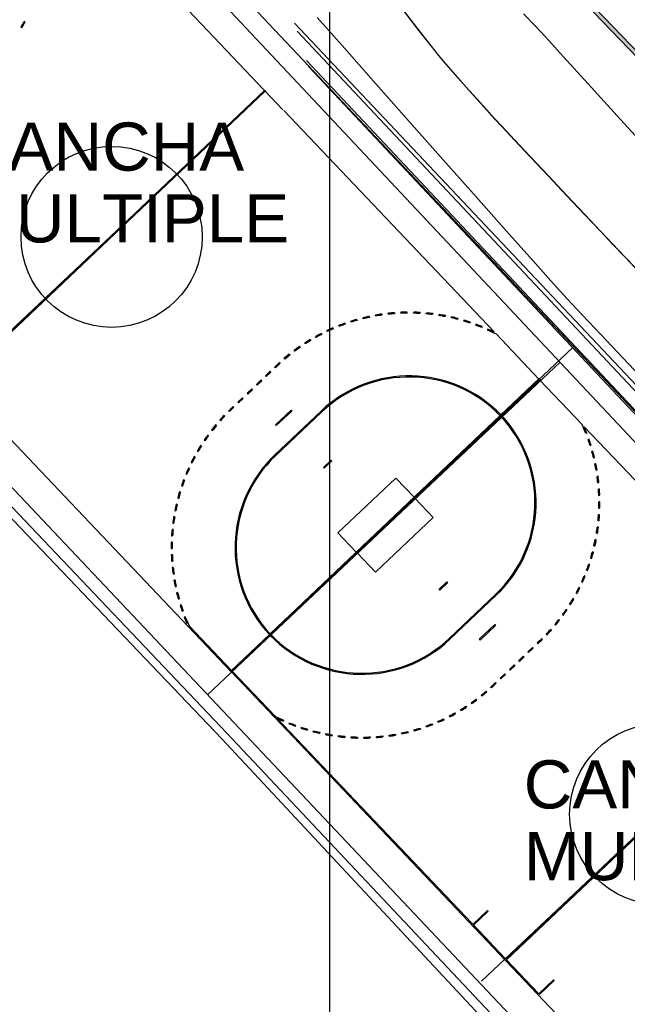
# Model space of a CAD drawing. Header units: metres. Extents: x 1111994 to 1112800, y 1268200 to 1269007.
# Tile 8 of 86: x 1112388 to 1112411, y 1268429 to 1268466. Entities that reach past the tile are written whole.
import ezdxf

# ---------------------------------------------------------------- set-up
doc = ezdxf.new("R2010")
doc.units = ezdxf.units.M
doc.header["$LTSCALE"] = 12.7
doc.header["$MEASUREMENT"] = 0
doc.layers.add('Base', color=251, linetype='Continuous')
doc.styles.add('602000', font='arial.ttf', dxfattribs={"height": 1.5})

msp = doc.modelspace()

# ---------------------------------------------------------------- hatches: boundary and pattern name
at = {"layer": 'Base', "linetype": 'Continuous', "lineweight": 0}
msp.add_hatch(color=256, dxfattribs=at).paths.add_polyline_path([(1112426.628, 1268448.68), (1112401.607, 1268474.673), (1112401.819, 1268474.669), (1112426.633, 1268448.891)], flags=0)

# ---------------------------------------------------------------- linework, layer by layer
at = {"layer": 'Base', "linetype": 'Continuous'}
for p, q in [((1112400, 1269000), (1112400, 1268200)), ((1112400, 1268861.585), (1112400, 1268255.04)), ((1112398.252, 1268462.327), (1112388.935, 1268472.139)), ((1112388.545, 1268465.64), (1112388.51, 1268465.66)), ((1112388.386, 1268465.456), (1112388.42, 1268465.435)), ((1112396.315, 1268441.138), (1112375.625, 1268462.926)), ((1112375.625, 1268462.926), (1112396.315, 1268441.138)), ((1112385.985, 1268452.074), (1112397.555, 1268463.06)), ((1112386.013, 1268452.045), (1112397.583, 1268463.031)), ((1112398.28, 1268462.298), (1112406.204, 1268453.953)), ((1112400.815, 1268454.321), (1112400.803, 1268454.359)), ((1112401.033, 1268454.429), (1112401.044, 1268454.39)), ((1112401.275, 1268454.452), (1112401.266, 1268454.49)), ((1112401.5, 1268454.544), (1112401.509, 1268454.505)), ((1112401.743, 1268454.551), (1112401.736, 1268454.59)), ((1112401.974, 1268454.629), (1112401.979, 1268454.589)), ((1112402.217, 1268454.619), (1112402.212, 1268454.659)), ((1112402.452, 1268454.681), (1112402.455, 1268454.641)), ((1112402.692, 1268454.696), (1112402.694, 1268454.656)), ((1112402.933, 1268454.662), (1112402.932, 1268454.702)), ((1112403.172, 1268454.66), (1112403.173, 1268454.7)), ((1112403.413, 1268454.69), (1112403.411, 1268454.65)), ((1112403.649, 1268454.633), (1112403.653, 1268454.673)), ((1112403.892, 1268454.647), (1112403.887, 1268454.607)), ((1112404.124, 1268454.574), (1112404.13, 1268454.613)), ((1112404.367, 1268454.572), (1112404.36, 1268454.532)), ((1112404.594, 1268454.483), (1112404.603, 1268454.522)), ((1112404.836, 1268454.465), (1112404.826, 1268454.426)), ((1112405.056, 1268454.362), (1112405.068, 1268454.4)), ((1112399.926, 1268453.97), (1112399.909, 1268454.006)), ((1112400.128, 1268454.106), (1112400.144, 1268454.069)), ((1112400.365, 1268454.16), (1112400.35, 1268454.198)), ((1112400.575, 1268454.282), (1112400.589, 1268454.244)), ((1112405.297, 1268454.327), (1112405.284, 1268454.289)), ((1112405.51, 1268454.209), (1112405.524, 1268454.247)), ((1112405.748, 1268454.159), (1112405.732, 1268454.122)), ((1112405.968, 1268454.064), (1112405.952, 1268454.027)), ((1112399.273, 1268453.665), (1112399.294, 1268453.63)), ((1112399.501, 1268453.751), (1112399.481, 1268453.786)), ((1112399.693, 1268453.899), (1112399.712, 1268453.864)), ((1112406.286, 1268453.866), (1112407.886, 1268452.18)), ((1112398.699, 1268453.23), (1112398.675, 1268453.262)), ((1112398.87, 1268453.403), (1112398.893, 1268453.37)), ((1112399.091, 1268453.504), (1112399.07, 1268453.537)), ((1112398.326, 1268452.93), (1112398.3, 1268452.961)), ((1112398.485, 1268453.114), (1112398.51, 1268453.083)), ((1112397.945, 1268452.636), (1112398.032, 1268452.719)), ((1112397.973, 1268452.607), (1112397.945, 1268452.636)), ((1112398.06, 1268452.69), (1112397.973, 1268452.607)), ((1112398.12, 1268452.801), (1112398.147, 1268452.772)), ((1112396.285, 1268441.169), (1112407.913, 1268452.211)), ((1112407.913, 1268452.211), (1112396.285, 1268441.169)), ((1112407.943, 1268452.179), (1112396.315, 1268441.138)), ((1112396.315, 1268441.138), (1112407.943, 1268452.179)), ((1112397.422, 1268452.139), (1112397.248, 1268451.974)), ((1112397.275, 1268451.945), (1112397.45, 1268452.11)), ((1112397.45, 1268452.11), (1112397.422, 1268452.139)), ((1112397.771, 1268452.471), (1112397.596, 1268452.305)), ((1112397.596, 1268452.305), (1112397.624, 1268452.276)), ((1112397.624, 1268452.276), (1112397.798, 1268452.442)), ((1112397.798, 1268452.442), (1112397.771, 1268452.471)), ((1112407.886, 1268452.18), (1112406.462, 1268450.828)), ((1112407.911, 1268452.154), (1112406.487, 1268450.801)), ((1112409.512, 1268450.468), (1112407.911, 1268452.154)), ((1112397.073, 1268451.808), (1112396.899, 1268451.642)), ((1112396.926, 1268451.613), (1112397.101, 1268451.779)), ((1112397.101, 1268451.779), (1112397.073, 1268451.808)), ((1112397.248, 1268451.974), (1112397.275, 1268451.945)), ((1112396.724, 1268451.477), (1112396.55, 1268451.311)), ((1112396.577, 1268451.282), (1112396.752, 1268451.448)), ((1112396.752, 1268451.448), (1112396.724, 1268451.477)), ((1112396.899, 1268451.642), (1112396.926, 1268451.613)), ((1112396.375, 1268451.146), (1112396.288, 1268451.063)), ((1112396.316, 1268451.034), (1112396.403, 1268451.117)), ((1112396.403, 1268451.117), (1112396.375, 1268451.146)), ((1112396.55, 1268451.311), (1112396.577, 1268451.282)), ((1112397.974, 1268450.452), (1112398.555, 1268451.004)), ((1112398.555, 1268451.004), (1112398.583, 1268450.975)), ((1112395.87, 1268450.631), (1112395.9, 1268450.604)), ((1112396.062, 1268450.78), (1112396.033, 1268450.808)), ((1112396.202, 1268450.979), (1112396.23, 1268450.951)), ((1112406.433, 1268450.8), (1112397.77, 1268442.575)), ((1112406.458, 1268450.774), (1112397.795, 1268442.548)), ((1112399.689, 1268450.975), (1112397.944, 1268449.319)), ((1112397.972, 1268449.29), (1112399.716, 1268450.946)), ((1112398.583, 1268450.975), (1112398.001, 1268450.423)), ((1112395.562, 1268450.262), (1112395.594, 1268450.237)), ((1112395.744, 1268450.423), (1112395.713, 1268450.449)), ((1112398.001, 1268450.423), (1112397.974, 1268450.452)), ((1112418.911, 1268440.57), (1112409.594, 1268450.382)), ((1112395.45, 1268450.046), (1112395.418, 1268450.069)), ((1112409.693, 1268450.141), (1112409.656, 1268450.127)), ((1112409.777, 1268449.916), (1112409.739, 1268449.903)), ((1112395.182, 1268449.65), (1112395.148, 1268449.671)), ((1112395.28, 1268449.872), (1112395.313, 1268449.85)), ((1112409.815, 1268449.676), (1112409.853, 1268449.688)), ((1112394.941, 1268449.236), (1112394.906, 1268449.255)), ((1112395.024, 1268449.465), (1112395.058, 1268449.445)), ((1112409.921, 1268449.457), (1112409.883, 1268449.446)), ((1112409.943, 1268449.215), (1112409.982, 1268449.225)), ((1112394.728, 1268448.808), (1112394.692, 1268448.825)), ((1112394.795, 1268449.042), (1112394.831, 1268449.024)), ((1112399.775, 1268448.846), (1112400.066, 1268449.122)), ((1112399.803, 1268448.817), (1112399.775, 1268448.846)), ((1112400.094, 1268449.093), (1112399.803, 1268448.817)), ((1112400.066, 1268449.122), (1112400.094, 1268449.093)), ((1112410.035, 1268448.99), (1112409.996, 1268448.982)), ((1112394.596, 1268448.604), (1112394.633, 1268448.589)), ((1112402.498, 1268448.448), (1112400.322, 1268446.382)), ((1112403.186, 1268447.723), (1112402.498, 1268448.448)), ((1112410.041, 1268448.747), (1112410.08, 1268448.754)), ((1112410.117, 1268448.516), (1112410.078, 1268448.511)), ((1112394.426, 1268448.154), (1112394.464, 1268448.141)), ((1112394.544, 1268448.367), (1112394.507, 1268448.381)), ((1112410.107, 1268448.273), (1112410.147, 1268448.277)), ((1112410.168, 1268448.038), (1112410.128, 1268448.035)), ((1112394.286, 1268447.694), (1112394.325, 1268447.684)), ((1112394.39, 1268447.914), (1112394.352, 1268447.925)), ((1112403.217, 1268447.691), (1112403.905, 1268446.966)), ((1112410.141, 1268447.796), (1112410.181, 1268447.798)), ((1112394.267, 1268447.452), (1112394.228, 1268447.461)), ((1112410.144, 1268447.318), (1112410.184, 1268447.317)), ((1112410.187, 1268447.557), (1112410.146, 1268447.557)), ((1112394.174, 1268446.982), (1112394.135, 1268446.989)), ((1112394.177, 1268447.226), (1112394.217, 1268447.218)), ((1112403.905, 1268446.966), (1112401.73, 1268444.9)), ((1112410.133, 1268447.079), (1112410.173, 1268447.076)), ((1112394.1, 1268446.751), (1112394.14, 1268446.746)), ((1112410.128, 1268446.598), (1112410.088, 1268446.603)), ((1112410.154, 1268446.837), (1112410.114, 1268446.84)), ((1112394.055, 1268446.272), (1112394.095, 1268446.27)), ((1112394.113, 1268446.508), (1112394.073, 1268446.512)), ((1112400.322, 1268446.382), (1112401.011, 1268445.657)), ((1112410.053, 1268446.366), (1112410.093, 1268446.36)), ((1112394.084, 1268446.031), (1112394.044, 1268446.032)), ((1112409.961, 1268445.897), (1112410, 1268445.888)), ((1112410.05, 1268446.123), (1112410.011, 1268446.131)), ((1112394.041, 1268445.791), (1112394.081, 1268445.791)), ((1112394.087, 1268445.552), (1112394.046, 1268445.551)), ((1112401.73, 1268444.9), (1112401.041, 1268445.625)), ((1112409.837, 1268445.435), (1112409.876, 1268445.423)), ((1112409.942, 1268445.654), (1112409.903, 1268445.665)), ((1112394.06, 1268445.311), (1112394.1, 1268445.314)), ((1112394.121, 1268445.075), (1112394.081, 1268445.071)), ((1112409.802, 1268445.194), (1112409.764, 1268445.207)), ((1112394.11, 1268444.832), (1112394.15, 1268444.838)), ((1112409.632, 1268444.744), (1112409.595, 1268444.76)), ((1112409.683, 1268444.982), (1112409.721, 1268444.968)), ((1112394.187, 1268444.602), (1112394.148, 1268444.595)), ((1112394.193, 1268444.358), (1112394.232, 1268444.367)), ((1112404.134, 1268444.256), (1112404.425, 1268444.532)), ((1112404.452, 1268444.503), (1112404.162, 1268444.226)), ((1112404.425, 1268444.532), (1112404.452, 1268444.503)), ((1112409.432, 1268444.307), (1112409.397, 1268444.324)), ((1112409.499, 1268444.54), (1112409.536, 1268444.524)), ((1112394.285, 1268444.133), (1112394.246, 1268444.124)), ((1112404.162, 1268444.226), (1112404.134, 1268444.256)), ((1112404.511, 1268442.403), (1112406.256, 1268444.059)), ((1112406.283, 1268444.03), (1112404.539, 1268442.374)), ((1112409.287, 1268444.112), (1112409.322, 1268444.093)), ((1112394.306, 1268443.891), (1112394.345, 1268443.902)), ((1112394.413, 1268443.673), (1112394.375, 1268443.661)), ((1112409.046, 1268443.699), (1112409.08, 1268443.678)), ((1112409.204, 1268443.883), (1112409.17, 1268443.903)), ((1112394.451, 1268443.432), (1112394.489, 1268443.446)), ((1112394.572, 1268443.222), (1112394.535, 1268443.207)), ((1112408.778, 1268443.303), (1112408.81, 1268443.279)), ((1112408.948, 1268443.476), (1112408.915, 1268443.499)), ((1112396.316, 1268441.194), (1112394.716, 1268442.88)), ((1112405.645, 1268442.373), (1112406.226, 1268442.925)), ((1112406.254, 1268442.896), (1112405.673, 1268442.344)), ((1112406.226, 1268442.925), (1112406.254, 1268442.896)), ((1112408.484, 1268442.925), (1112408.515, 1268442.9)), ((1112408.666, 1268443.087), (1112408.634, 1268443.111)), ((1112397.741, 1268442.547), (1112396.316, 1268441.194)), ((1112397.766, 1268442.521), (1112396.341, 1268441.168)), ((1112408.166, 1268442.568), (1112408.195, 1268442.54)), ((1112408.358, 1268442.717), (1112408.328, 1268442.744)), ((1112405.673, 1268442.344), (1112405.645, 1268442.373)), ((1112407.912, 1268442.315), (1112407.825, 1268442.232)), ((1112407.825, 1268442.232), (1112407.852, 1268442.203)), ((1112407.852, 1268442.203), (1112407.939, 1268442.286)), ((1112408.026, 1268442.369), (1112407.998, 1268442.398)), ((1112407.127, 1268441.569), (1112407.301, 1268441.735)), ((1112407.301, 1268441.735), (1112407.329, 1268441.706)), ((1112407.476, 1268441.901), (1112407.65, 1268442.066)), ((1112407.503, 1268441.872), (1112407.476, 1268441.901)), ((1112407.678, 1268442.037), (1112407.503, 1268441.872)), ((1112407.65, 1268442.066), (1112407.678, 1268442.037)), ((1112406.778, 1268441.238), (1112406.953, 1268441.404)), ((1112406.98, 1268441.375), (1112406.806, 1268441.209)), ((1112406.953, 1268441.404), (1112406.98, 1268441.375)), ((1112407.155, 1268441.54), (1112407.127, 1268441.569)), ((1112407.329, 1268441.706), (1112407.155, 1268441.54)), ((1112416.974, 1268419.381), (1112396.285, 1268441.169)), ((1112396.285, 1268441.169), (1112416.974, 1268419.381)), ((1112396.341, 1268441.168), (1112397.942, 1268439.482)), ((1112406.429, 1268440.907), (1112406.604, 1268441.073)), ((1112406.631, 1268441.043), (1112406.457, 1268440.878)), ((1112406.604, 1268441.073), (1112406.631, 1268441.043)), ((1112406.645, 1268430.317), (1112418.215, 1268441.303)), ((1112406.672, 1268430.288), (1112418.242, 1268441.274)), ((1112406.806, 1268441.209), (1112406.778, 1268441.238)), ((1112406.168, 1268440.658), (1112406.255, 1268440.741)), ((1112406.282, 1268440.712), (1112406.195, 1268440.629)), ((1112406.255, 1268440.741), (1112406.282, 1268440.712)), ((1112406.457, 1268440.878), (1112406.429, 1268440.907)), ((1112405.742, 1268440.234), (1112405.717, 1268440.265)), ((1112405.901, 1268440.418), (1112405.928, 1268440.388)), ((1112406.107, 1268440.547), (1112406.08, 1268440.577)), ((1112405.358, 1268439.946), (1112405.335, 1268439.979)), ((1112405.528, 1268440.119), (1112405.552, 1268440.087)), ((1112404.727, 1268439.598), (1112404.746, 1268439.563)), ((1112404.954, 1268439.684), (1112404.934, 1268439.718)), ((1112405.136, 1268439.845), (1112405.158, 1268439.811)), ((1112398.024, 1268439.396), (1112406.1, 1268430.891)), ((1112398.276, 1268439.321), (1112398.259, 1268439.285)), ((1112398.48, 1268439.189), (1112398.495, 1268439.226)), ((1112398.718, 1268439.139), (1112398.704, 1268439.102)), ((1112403.863, 1268439.188), (1112403.878, 1268439.151)), ((1112404.1, 1268439.243), (1112404.084, 1268439.28)), ((1112404.302, 1268439.379), (1112404.319, 1268439.342)), ((1112404.534, 1268439.449), (1112404.516, 1268439.485)), ((1112398.931, 1268439.021), (1112398.943, 1268439.059)), ((1112399.171, 1268438.987), (1112399.16, 1268438.949)), ((1112399.392, 1268438.883), (1112399.402, 1268438.922)), ((1112399.634, 1268438.865), (1112399.625, 1268438.826)), ((1112399.861, 1268438.777), (1112399.868, 1268438.816)), ((1112400.104, 1268438.775), (1112400.097, 1268438.735)), ((1112402.254, 1268438.72), (1112402.248, 1268438.759)), ((1112402.484, 1268438.797), (1112402.491, 1268438.758)), ((1112402.727, 1268438.804), (1112402.719, 1268438.843)), ((1112402.952, 1268438.897), (1112402.962, 1268438.858)), ((1112403.194, 1268438.92), (1112403.183, 1268438.958)), ((1112403.412, 1268439.027), (1112403.425, 1268438.989)), ((1112403.652, 1268439.066), (1112403.639, 1268439.104)), ((1112400.336, 1268438.701), (1112400.34, 1268438.741)), ((1112400.578, 1268438.716), (1112400.575, 1268438.676)), ((1112400.815, 1268438.658), (1112400.817, 1268438.698)), ((1112401.056, 1268438.688), (1112401.055, 1268438.648)), ((1112401.295, 1268438.647), (1112401.295, 1268438.687)), ((1112401.534, 1268438.693), (1112401.536, 1268438.653)), ((1112401.776, 1268438.667), (1112401.773, 1268438.707)), ((1112402.011, 1268438.729), (1112402.015, 1268438.689)), ((1112405.403, 1268431.625), (1112405.955, 1268432.149)), ((1112405.983, 1268432.12), (1112405.431, 1268431.596)), ((1112405.955, 1268432.149), (1112405.983, 1268432.12)), ((1112405.431, 1268431.596), (1112406.645, 1268430.317)), ((1112407.886, 1268429.01), (1112406.672, 1268430.288)), ((1112408.438, 1268429.534), (1112407.886, 1268429.01)), ((1112407.914, 1268428.981), (1112408.466, 1268429.505)), ((1112408.466, 1268429.505), (1112408.438, 1268429.534))]:
    msp.add_line(p, q, dxfattribs=at)
at = {"layer": 'Base', "linetype": 'Continuous', "lineweight": 0}
for p, q in [((1112402.685, 1268466.198), (1112403.334, 1268465.358)), ((1112407.312, 1268465.945), (1112407.753, 1268465.489)), ((1112399.542, 1268465.805), (1112400.577, 1268464.633)), ((1112407.753, 1268465.489), (1112408.138, 1268465.073)), ((1112403.334, 1268465.358), (1112403.827, 1268464.724)), ((1112403.827, 1268464.724), (1112404.104, 1268464.375)), ((1112408.138, 1268465.073), (1112408.816, 1268464.33)), ((1112400.577, 1268464.633), (1112401.751, 1268463.305)), ((1112404.104, 1268464.375), (1112404.385, 1268464.047)), ((1112404.385, 1268464.047), (1112404.747, 1268463.633)), ((1112408.816, 1268464.33), (1112409.732, 1268463.321)), ((1112404.747, 1268463.633), (1112405.152, 1268463.177)), ((1112401.751, 1268463.305), (1112403.006, 1268461.888)), ((1112409.732, 1268463.321), (1112410.833, 1268462.106)), ((1112405.152, 1268463.177), (1112405.558, 1268462.722)), ((1112405.558, 1268462.722), (1112405.926, 1268462.313)), ((1112405.926, 1268462.313), (1112406.216, 1268461.993)), ((1112403.006, 1268461.888), (1112404.283, 1268460.447)), ((1112406.216, 1268461.993), (1112406.503, 1268461.683)), ((1112410.833, 1268462.106), (1112412.063, 1268460.745)), ((1112406.503, 1268461.683), (1112406.972, 1268461.181)), ((1112406.972, 1268461.181), (1112407.571, 1268460.544)), ((1112404.283, 1268460.447), (1112405.524, 1268459.048)), ((1112407.571, 1268460.544), (1112408.246, 1268459.826)), ((1112408.246, 1268459.826), (1112408.945, 1268459.083)), ((1112405.524, 1268459.048), (1112406.67, 1268457.759)), ((1112408.945, 1268459.083), (1112409.616, 1268458.372)), ((1112409.616, 1268458.372), (1112410.205, 1268457.747)), ((1112406.67, 1268457.759), (1112407.662, 1268456.644)), ((1112410.205, 1268457.747), (1112410.661, 1268457.265)), ((1112410.661, 1268457.265), (1112411.131, 1268456.77)), ((1112407.662, 1268456.644), (1112408.443, 1268455.772)), ((1112411.131, 1268456.77), (1112411.833, 1268456.034)), ((1112408.443, 1268455.772), (1112408.953, 1268455.207)), ((1112408.953, 1268455.207), (1112409.515, 1268454.599)), ((1112409.515, 1268454.599), (1112410.227, 1268453.842)), ((1112410.227, 1268453.842), (1112411.046, 1268452.977)), ((1112409.158, 1268453.361), (1112404.121, 1268448.606)), ((1112411.046, 1268452.977), (1112411.928, 1268452.049))]:
    msp.add_line(p, q, dxfattribs=at)
at = {"layer": 'Base'}
for p, q in [((1112397.598, 1268463.073), (1112385.064, 1268451.24)), ((1112436.599, 1268396.653), (1112374.815, 1268462.096)), ((1112408.689, 1268452.818), (1112395.41, 1268440.282)), ((1112418.258, 1268441.316), (1112405.723, 1268429.483))]:
    msp.add_line(p, q, dxfattribs=at)
at = {"layer": 'Base', "linetype": 'Continuous', "flags": 128}
for points in [[(1112435.655, 1268457.227), (1112426.628, 1268448.68), (1112401.607, 1268474.673), (1112414.697, 1268487.295), (1112439.753, 1268461.109), (1112436.962, 1268458.465)], [(1112435.552, 1268457.336), (1112426.633, 1268448.891), (1112401.819, 1268474.669), (1112414.693, 1268487.082), (1112439.541, 1268461.114), (1112436.859, 1268458.574)]]:
    msp.add_lwpolyline(points, dxfattribs=at)
at = {"layer": 'Base'}
for points in [[(1112388.629, 1268475.219), (1112424.608, 1268437.064)], [(1112388.119, 1268474.74), (1112452.451, 1268406.18)], [(1112436.168, 1268395.817), (1112419.199, 1268413.848), (1112406.189, 1268427.627), (1112395.946, 1268438.618), (1112387.558, 1268447.405), (1112374.02, 1268461.88), (1112374.154, 1268462.044)], [(1112436.368, 1268396.079), (1112419.416, 1268414.065), (1112406.47, 1268427.857), (1112396.133, 1268438.832), (1112387.81, 1268447.602), (1112374.264, 1268461.927), (1112374.154, 1268462.044)]]:
    msp.add_lwpolyline(points, dxfattribs=at)
at = {"layer": 'Base', "linetype": 'Continuous', "lineweight": 0, "flags": 128}
for points in [[(1112402.687, 1268466.207), (1112403.336, 1268465.367), (1112403.828, 1268464.733), (1112404.106, 1268464.384), (1112404.387, 1268464.056), (1112404.749, 1268463.642), (1112405.153, 1268463.185), (1112405.559, 1268462.731), (1112405.927, 1268462.322), (1112406.218, 1268462.002), (1112406.505, 1268461.692), (1112406.974, 1268461.19), (1112407.572, 1268460.552), (1112408.247, 1268459.834), (1112408.946, 1268459.092), (1112409.617, 1268458.38), (1112410.207, 1268457.756), (1112410.662, 1268457.273), (1112411.132, 1268456.779), (1112411.834, 1268456.042)], [(1112398.688, 1268465.592), (1112425.077, 1268437.607)], [(1112398.783, 1268465.294), (1112422.141, 1268440.401)], [(1112399.138, 1268464.185), (1112421.777, 1268440.058)], [(1112399.209, 1268463.964), (1112452.92, 1268406.722)]]:
    msp.add_lwpolyline(points, dxfattribs=at)
at = {"layer": 'Base'}
for centre in [(1112391.798, 1268457.538), (1112412.457, 1268435.781)]:
    msp.add_circle(centre, 3.41, dxfattribs=at)
at = {"layer": 'Base', "linetype": 'Continuous'}
for centre, radius, start, end in [((1112382.312, 1268469.275), 7.176, 327.8415, 329.7513), ((1112382.312, 1268469.275), 7.216, 327.8415, 329.7513), ((1112403.001, 1268447.486), 7.216, 105.8247, 107.7345), ((1112403.001, 1268447.486), 7.176, 105.8247, 107.7345), ((1112403.001, 1268447.486), 7.216, 102.005, 103.9148), ((1112403.001, 1268447.486), 7.176, 102.005, 103.9148), ((1112403.001, 1268447.486), 7.216, 98.1852, 100.0951), ((1112403.001, 1268447.486), 7.176, 98.1852, 100.0951), ((1112403.001, 1268447.486), 7.216, 94.3655, 96.2754), ((1112403.001, 1268447.486), 7.176, 94.3655, 96.2754), ((1112403.001, 1268447.486), 7.216, 90.5458, 92.4557), ((1112403.001, 1268447.486), 7.176, 90.5458, 92.4557), ((1112403.001, 1268447.486), 7.176, 86.7261, 88.6359), ((1112403.001, 1268447.486), 7.216, 86.7261, 88.6359), ((1112403.001, 1268447.486), 7.176, 82.9064, 84.8162), ((1112403.001, 1268447.486), 7.216, 82.9064, 84.8162), ((1112403.001, 1268447.486), 7.176, 79.0866, 80.9965), ((1112403.001, 1268447.486), 7.216, 79.0866, 80.9965), ((1112403.001, 1268447.486), 7.176, 75.2669, 77.1768), ((1112403.001, 1268447.486), 7.216, 75.2669, 77.1768), ((1112403.001, 1268447.486), 7.176, 71.4472, 73.3571), ((1112403.001, 1268447.486), 7.216, 71.4472, 73.3571), ((1112403.001, 1268447.486), 7.216, 113.4641, 115.374), ((1112403.001, 1268447.486), 7.176, 113.4641, 115.374), ((1112403.001, 1268447.486), 7.216, 109.6444, 111.5542), ((1112403.001, 1268447.486), 7.176, 109.6444, 111.5542), ((1112403.001, 1268447.486), 7.176, 67.6275, 69.5373), ((1112403.001, 1268447.486), 7.216, 67.6275, 69.5373), ((1112403.001, 1268447.486), 7.176, 62.7598, 65.7176), ((1112403.001, 1268447.486), 7.216, 63.6518, 65.7176), ((1112403.001, 1268447.486), 7.216, 121.1035, 123.0134), ((1112403.001, 1268447.486), 7.176, 121.1035, 123.0134), ((1112403.001, 1268447.486), 7.216, 117.2838, 119.1937), ((1112403.001, 1268447.486), 7.176, 117.2838, 119.1937), ((1112403.001, 1268447.486), 7.216, 124.9233, 126.8331), ((1112403.001, 1268447.486), 7.176, 124.9233, 126.8331), ((1112403.001, 1268447.486), 7.216, 128.743, 130.6528), ((1112403.001, 1268447.486), 7.176, 128.743, 130.6528), ((1112403.001, 1268447.486), 7.216, 132.5627, 133.5176), ((1112403.001, 1268447.486), 7.176, 132.5627, 133.5176), ((1112403.001, 1268447.486), 4.811, 43.9951, 133.5176), ((1112403.001, 1268447.486), 4.77, 43.9991, 133.5176), ((1112401.257, 1268445.83), 7.216, 133.5176, 134.4725), ((1112401.257, 1268445.83), 7.176, 133.5176, 134.4725), ((1112401.257, 1268445.83), 7.216, 136.3823, 138.2922), ((1112401.257, 1268445.83), 7.176, 136.3823, 138.2922), ((1112402.971, 1268447.518), 4.77, 313.5176, 43.0361), ((1112402.971, 1268447.518), 4.811, 313.5176, 43.0401), ((1112401.257, 1268445.83), 7.216, 140.202, 142.1119), ((1112401.257, 1268445.83), 7.176, 140.202, 142.1119), ((1112402.971, 1268447.518), 7.176, 21.3175, 24.2754), ((1112402.971, 1268447.518), 7.216, 21.3175, 23.3834), ((1112401.257, 1268445.83), 7.216, 144.0218, 145.9316), ((1112401.257, 1268445.83), 7.176, 144.0218, 145.9316), ((1112402.971, 1268447.518), 7.176, 17.4978, 19.4077), ((1112402.971, 1268447.518), 7.216, 17.4978, 19.4077), ((1112401.257, 1268445.83), 7.216, 147.8415, 149.7513), ((1112401.257, 1268445.83), 7.176, 147.8415, 149.7513), ((1112401.257, 1268445.83), 7.216, 151.6612, 153.5711), ((1112401.257, 1268445.83), 7.176, 151.6612, 153.5711), ((1112401.257, 1268445.83), 4.811, 133.5176, 223.0401), ((1112401.257, 1268445.83), 4.77, 133.5176, 223.0361), ((1112402.971, 1268447.518), 7.176, 13.6781, 15.588), ((1112402.971, 1268447.518), 7.216, 13.6781, 15.588), ((1112401.257, 1268445.83), 7.216, 155.4809, 157.3908), ((1112401.257, 1268445.83), 7.176, 155.4809, 157.3908), ((1112402.971, 1268447.518), 7.176, 9.8584, 11.7683), ((1112402.971, 1268447.518), 7.216, 9.8584, 11.7683), ((1112402.971, 1268447.518), 7.176, 6.0387, 7.9485), ((1112402.971, 1268447.518), 7.216, 6.0387, 7.9485), ((1112401.257, 1268445.83), 7.216, 159.3006, 161.2105), ((1112401.257, 1268445.83), 7.176, 159.3006, 161.2105), ((1112402.971, 1268447.518), 7.176, 2.219, 4.1288), ((1112402.971, 1268447.518), 7.216, 2.219, 4.1288), ((1112401.257, 1268445.83), 7.216, 163.1204, 165.0302), ((1112401.257, 1268445.83), 7.176, 163.1204, 165.0302), ((1112401.257, 1268445.83), 7.216, 166.9401, 168.8499), ((1112401.257, 1268445.83), 7.176, 166.9401, 168.8499), ((1112402.971, 1268447.518), 7.176, 358.3992, 0.3091), ((1112402.971, 1268447.518), 7.216, 358.3992, 0.3091), ((1112401.257, 1268445.83), 7.216, 170.7598, 172.6697), ((1112401.257, 1268445.83), 7.176, 170.7598, 172.6697), ((1112402.971, 1268447.518), 7.176, 354.5795, 356.4894), ((1112402.971, 1268447.518), 7.216, 354.5795, 356.4894), ((1112402.971, 1268447.518), 7.176, 350.7598, 352.6697), ((1112402.971, 1268447.518), 7.216, 350.7598, 352.6697), ((1112401.257, 1268445.83), 7.216, 174.5795, 176.4894), ((1112401.257, 1268445.83), 7.176, 174.5795, 176.4894), ((1112401.257, 1268445.83), 7.216, 178.3992, 180.3091), ((1112401.257, 1268445.83), 7.176, 178.3992, 180.3091), ((1112402.971, 1268447.518), 7.176, 346.9401, 348.8499), ((1112402.971, 1268447.518), 7.216, 346.9401, 348.8499), ((1112401.257, 1268445.83), 7.216, 182.219, 184.1288), ((1112401.257, 1268445.83), 7.176, 182.219, 184.1288), ((1112402.971, 1268447.518), 7.176, 343.1204, 345.0302), ((1112402.971, 1268447.518), 7.216, 343.1204, 345.0302), ((1112401.257, 1268445.83), 7.216, 186.0387, 187.9485), ((1112401.257, 1268445.83), 7.176, 186.0387, 187.9485), ((1112402.971, 1268447.518), 7.176, 339.3006, 341.2105), ((1112402.971, 1268447.518), 7.216, 339.3006, 341.2105), ((1112402.971, 1268447.518), 7.176, 335.4809, 337.3908), ((1112402.971, 1268447.518), 7.216, 335.4809, 337.3908), ((1112401.257, 1268445.83), 7.216, 189.8584, 191.7683), ((1112401.257, 1268445.83), 7.176, 189.8584, 191.7683), ((1112402.971, 1268447.518), 7.176, 331.6612, 333.5711), ((1112401.257, 1268445.83), 7.216, 193.6781, 195.588), ((1112401.257, 1268445.83), 7.176, 193.6781, 195.588), ((1112402.971, 1268447.518), 7.216, 331.6612, 333.5711), ((1112401.257, 1268445.83), 7.216, 197.4978, 199.4077), ((1112401.257, 1268445.83), 7.176, 197.4978, 199.4077), ((1112402.971, 1268447.518), 7.176, 327.8415, 329.7513), ((1112402.971, 1268447.518), 7.216, 327.8415, 329.7513), ((1112401.257, 1268445.83), 7.216, 201.3175, 203.3834), ((1112401.257, 1268445.83), 7.176, 201.3175, 204.2754), ((1112402.971, 1268447.518), 7.176, 324.0218, 325.9316), ((1112402.971, 1268447.518), 7.216, 324.0218, 325.9316), ((1112402.971, 1268447.518), 7.176, 320.202, 322.1119), ((1112402.971, 1268447.518), 7.216, 320.202, 322.1119), ((1112401.227, 1268445.862), 4.811, 223.9951, 313.5176), ((1112401.227, 1268445.862), 4.77, 223.9991, 313.5176), ((1112402.971, 1268447.518), 7.176, 316.3823, 318.2922), ((1112402.971, 1268447.518), 7.216, 316.3823, 318.2922), ((1112402.971, 1268447.518), 7.176, 313.5176, 314.4725), ((1112402.971, 1268447.518), 7.216, 313.5176, 314.4725), ((1112401.227, 1268445.862), 7.176, 312.5627, 313.5176), ((1112401.227, 1268445.862), 7.216, 312.5627, 313.5176), ((1112401.227, 1268445.862), 7.176, 308.743, 310.6528), ((1112401.227, 1268445.862), 7.216, 308.743, 310.6528), ((1112401.227, 1268445.862), 7.176, 304.9233, 306.8331), ((1112401.227, 1268445.862), 7.216, 304.9233, 306.8331), ((1112401.227, 1268445.862), 7.176, 297.2838, 299.1937), ((1112401.227, 1268445.862), 7.216, 297.2838, 299.1937), ((1112401.227, 1268445.862), 7.176, 301.1035, 303.0134), ((1112401.227, 1268445.862), 7.216, 301.1035, 303.0134), ((1112401.227, 1268445.862), 7.176, 242.7598, 245.7176), ((1112401.227, 1268445.862), 7.216, 243.6518, 245.7176), ((1112401.227, 1268445.862), 7.216, 247.6275, 249.5373), ((1112401.227, 1268445.862), 7.176, 247.6275, 249.5373), ((1112401.227, 1268445.862), 7.176, 289.6444, 291.5542), ((1112401.227, 1268445.862), 7.216, 289.6444, 291.5542), ((1112401.227, 1268445.862), 7.176, 293.4641, 295.374), ((1112401.227, 1268445.862), 7.216, 293.4641, 295.374), ((1112401.227, 1268445.862), 7.216, 251.4472, 253.3571), ((1112401.227, 1268445.862), 7.176, 251.4472, 253.3571), ((1112401.227, 1268445.862), 7.216, 255.2669, 257.1768), ((1112401.227, 1268445.862), 7.176, 255.2669, 257.1768), ((1112401.227, 1268445.862), 7.216, 259.0866, 260.9965), ((1112401.227, 1268445.862), 7.176, 259.0866, 260.9965), ((1112401.227, 1268445.862), 7.176, 278.1852, 280.0951), ((1112401.227, 1268445.862), 7.216, 278.1852, 280.0951), ((1112401.227, 1268445.862), 7.176, 282.005, 283.9148), ((1112401.227, 1268445.862), 7.216, 282.005, 283.9148), ((1112401.227, 1268445.862), 7.176, 285.8247, 287.7345), ((1112401.227, 1268445.862), 7.216, 285.8247, 287.7345), ((1112401.227, 1268445.862), 7.216, 262.9064, 264.8162), ((1112401.227, 1268445.862), 7.176, 262.9064, 264.8162), ((1112401.227, 1268445.862), 7.216, 266.7261, 268.6359), ((1112401.227, 1268445.862), 7.176, 266.7261, 268.6359), ((1112401.227, 1268445.862), 7.176, 270.5458, 272.4557), ((1112401.227, 1268445.862), 7.216, 270.5458, 272.4557), ((1112401.227, 1268445.862), 7.176, 274.3655, 276.2754), ((1112401.227, 1268445.862), 7.216, 274.3655, 276.2754)]:
    msp.add_arc(centre, radius, start, end, dxfattribs=at)

# ---------------------------------------------------------------- texts
at = {"layer": 'Base', "style": '602000'}
for s, p in [('CANCHA ', (1112386.085, 1268460.033)), ('MULTIPLE', (1112386.085, 1268457.328)), ('CANCHA ', (1112407.317, 1268435.995)), ('MULTIPLE', (1112407.317, 1268433.29))]:
    msp.add_text(s, height=1.8151, dxfattribs=at).set_placement(p)

doc.saveas('drawing.dxf')
